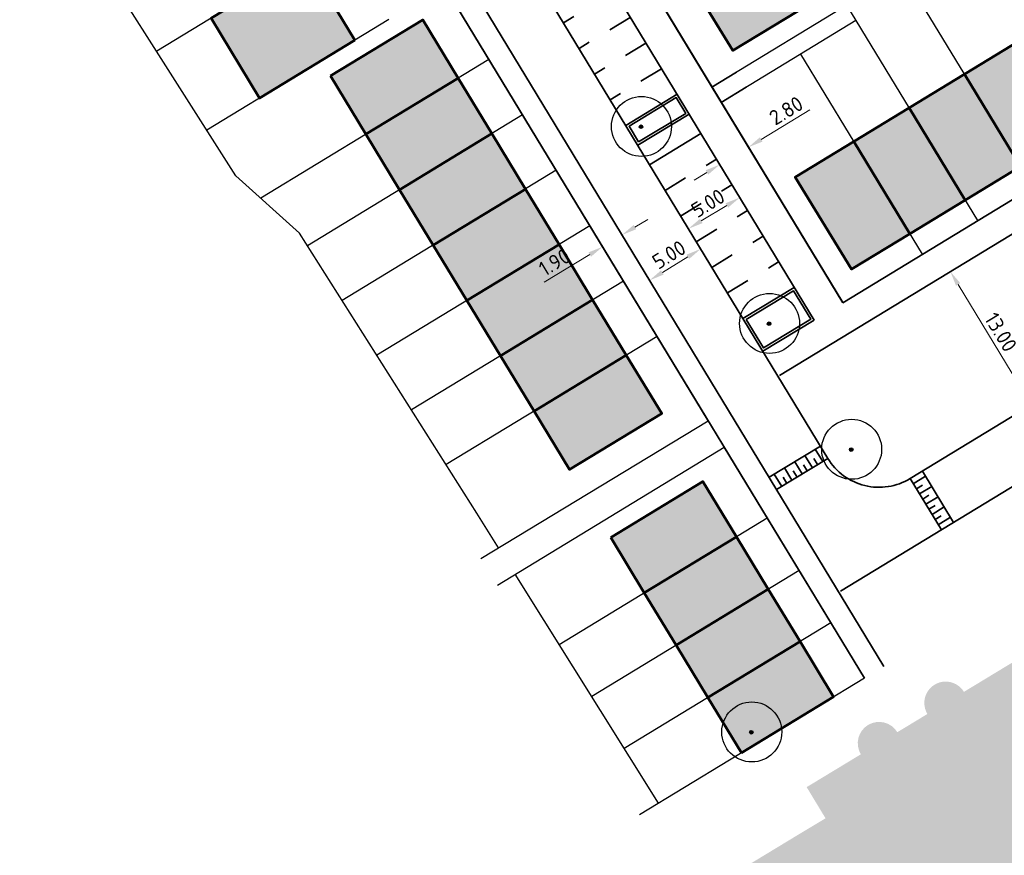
# Model space of a CAD drawing. Header units: metres. Extents: x 133800 to 134314, y 432795 to 433442.
# Tile 8 of 21: x 133908 to 133990, y 433026 to 433096. Entities that reach past the tile are written whole.
import ezdxf

# ---------------------------------------------------------------- set-up
doc = ezdxf.new("R2010")
doc.units = ezdxf.units.M
doc.linetypes.add('XX-HIDDEN', pattern=[4, 2, -2])
doc.layers.get('DEFPOINTS').update_dxf_attribs({"color": 201, "lineweight": 0})
for name, color, linetype, lineweight in [('B-WE-GR-BOOM-S', 90, 'Continuous', 25), ('N-XX-GR-HAAG-G', 90, 'GR-HAAG1', 35), ('N-XX-VH-KANTOPSLUITING_ACHTERKANTBAND-G', 50, 'Continuous', 35), ('N-XX-VH-MATERIAALGRENS-G', 7, 'XX-HIDDEN', 35), ('svp_beb_bebouwing', 1, 'Continuous', 53), ('svp_uitg_uitgeefbaar', 2, 'Continuous', 30), ('X-XX-AL-M', 7, 'Continuous', 18)]:
    doc.layers.add(name, color=color, linetype=linetype, lineweight=lineweight)
doc.layers.add('svp_beb_arc bebouwing', color=253, linetype='Continuous')
doc.layers.add('X-XX-AL-HULPLIJNEN', color=211, linetype='Continuous', plot=False)
doc.styles.add('NLCS-ISO-M500-T25', font='NLCS-ISO.ttf', dxfattribs={"height": 1.25})
doc.linetypes.add('GR-HAAG1', pattern='A,6,[176,NLCS.shx,S=0.125,R=0,X=0,Y=0],-2', length=8)
doc.dimstyles.new('NLCS-M500-T25-PIJL_L2_H1', dxfattribs={"dimscale": 0.5, "dimtxt": 2.5, "dimasz": 2.5, "dimexe": 2, "dimexo": 2, "dimgap": 0.7, "dimtad": 1, "dimzin": 0, "dimdsep": 46, "dimtxsty": 'NLCS-ISO-M500-T25', "dimcen": 2.5, "dimdle": 2, "dimclrd": 256, "dimclre": 256, "dimclrt": 7, "dimadec": 1, "dimazin": 0, "dimtfac": 1, "dimtdec": 3, "dimtofl": 0, "dimtmove": 0, "dimatfit": 3, "dimfxl": 2, "dimfxlon": 1, "dimtfillclr": 256, "dimtolj": 1, "dimtzin": 0, "dimlwd": -1, "dimlwe": -1, "dimarcsym": 0})

# ---------------------------------------------------------------- blocks, each defined once
blk = doc.blocks.new('SGR-BOOM_KROON-SO')
at = {"ltscale": 0.1}
h = blk.add_hatch(color=256, dxfattribs=at)
edge = h.paths.add_edge_path()
edge.add_arc((0, 0), 0.15, 0, 360)
for radius in [2.5, 0.045]:
    blk.add_circle((0.04, 0.02), radius)
blk.add_circle((0, 0), 0.15, dxfattribs=at)
blk = doc.blocks.new('*D114')
at = {"layer": 'DEFPOINTS', "color": 0, "transparency": 16777216}
for p in [(133987.214, 433075.557), (133993.968, 433064.45), (133992.541, 433063.582)]:
    blk.add_point(p, dxfattribs=at)
at = {"layer": 'X-XX-AL-M', "transparency": 16777216}
for p, q in [((133986.359, 433075.038), (133984.933, 433074.17)), ((133986.436, 433073.622), (133991.892, 433064.65)), ((133993.114, 433063.93), (133991.687, 433063.062))]:
    blk.add_line(p, q, dxfattribs=at)
for points in [[(133986.614, 433073.73), (133986.258, 433073.513), (133985.787, 433074.69)], [(133992.07, 433064.758), (133991.714, 433064.542), (133992.541, 433063.582)]]:
    blk.add_solid(points, dxfattribs=at)
at = {"layer": 'X-XX-AL-M', "color": 7, "transparency": 16777216, "insert": (133989.997, 433069.642), "char_height": 1.25, "attachment_point": 5, "rotation": 301.30287, "style": 'NLCS-ISO-M500-T25'}
blk.add_mtext('\\A1;13.00', dxfattribs=at)
blk = doc.blocks.new('*D128')
at = {"layer": 'DEFPOINTS', "color": 0, "transparency": 16777216}
for p in [(133966.552, 433083.602), (133970.962, 433081.734), (133968.569, 433080.28)]:
    blk.add_point(p, dxfattribs=at)
at = {"layer": 'X-XX-AL-M', "transparency": 16777216}
for p, q in [((133970.014, 433085.704), (133974.074, 433088.169)), ((133969.465, 433084.201), (133968.427, 433085.91)), ((133967.071, 433082.748), (133966.033, 433084.457)), ((133965.484, 433082.954), (133964.415, 433082.305))]:
    blk.add_line(p, q, dxfattribs=at)
for points in [[(133969.906, 433085.882), (133970.122, 433085.526), (133968.946, 433085.055)], [(133965.376, 433083.132), (133965.592, 433082.776), (133966.552, 433083.602)]]:
    blk.add_solid(points, dxfattribs=at)
at = {"layer": 'X-XX-AL-M', "color": 7, "transparency": 16777216, "insert": (133972.094, 433088.107), "char_height": 1.25, "attachment_point": 5, "rotation": 31.26285, "style": 'NLCS-ISO-M500-T25'}
blk.add_mtext('\\A1;2.80', dxfattribs=at)
blk = doc.blocks.new('*D129')
at = {"layer": 'DEFPOINTS', "color": 0, "transparency": 16777216}
for p in [(133968.175, 433080.929), (133963.901, 433078.334), (133963.946, 433078.261)]:
    blk.add_point(p, dxfattribs=at)
at = {"layer": 'X-XX-AL-M', "transparency": 16777216}
for p, q in [((133968.22, 433080.855), (133968.739, 433080.001)), ((133967.151, 433080.207), (133965.014, 433078.909)), ((133963.946, 433078.261), (133964.465, 433077.406))]:
    blk.add_line(p, q, dxfattribs=at)
for points in [[(133967.043, 433080.385), (133967.26, 433080.029), (133968.22, 433080.855)], [(133964.906, 433079.087), (133965.123, 433078.731), (133963.946, 433078.261)]]:
    blk.add_solid(points, dxfattribs=at)
at = {"layer": 'X-XX-AL-M', "color": 7, "transparency": 16777216, "insert": (133965.577, 433080.391), "char_height": 1.25, "attachment_point": 5, "rotation": 31.26285, "style": 'NLCS-ISO-M500-T25'}
blk.add_mtext('\\A1;5.00', dxfattribs=at)
blk = doc.blocks.new('*D130')
at = {"layer": 'DEFPOINTS', "color": 0, "transparency": 16777216}
for p in [(133964.967, 433076.578), (133960.706, 433073.962), (133960.706, 433073.962)]:
    blk.add_point(p, dxfattribs=at)
at = {"layer": 'X-XX-AL-M', "transparency": 16777216}
for p, q in [((133964.967, 433076.578), (133964.444, 433077.43)), ((133963.902, 433075.924), (133961.772, 433074.616)), ((133960.706, 433073.962), (133960.183, 433074.814))]:
    blk.add_line(p, q, dxfattribs=at)
for points in [[(133963.793, 433076.102), (133964.011, 433075.747), (133964.967, 433076.578)], [(133961.663, 433074.794), (133961.881, 433074.439), (133960.706, 433073.962)]]:
    blk.add_solid(points, dxfattribs=at)
at = {"layer": 'X-XX-AL-M', "color": 7, "transparency": 16777216, "insert": (133962.327, 433076.101), "char_height": 1.25, "attachment_point": 5, "rotation": 31.54933, "style": 'NLCS-ISO-M500-T25'}
blk.add_mtext('\\A1;5.00', dxfattribs=at)
blk = doc.blocks.new('*D131')
at = {"layer": 'DEFPOINTS', "color": 0, "transparency": 16777216}
for p in [(133958.486, 433077.619), (133956.786, 433076.759), (133956.862, 433076.632)]:
    blk.add_point(p, dxfattribs=at)
at = {"layer": 'X-XX-AL-M', "transparency": 16777216}
for p, q in [((133958.41, 433077.745), (133957.891, 433078.599)), ((133959.478, 433078.393), (133960.547, 433079.042)), ((133956.786, 433076.759), (133956.267, 433077.613)), ((133955.717, 433076.11), (133951.913, 433073.801))]:
    blk.add_line(p, q, dxfattribs=at)
for points in [[(133959.37, 433078.571), (133959.586, 433078.215), (133958.41, 433077.745)], [(133955.609, 433076.288), (133955.825, 433075.932), (133956.786, 433076.759)]]:
    blk.add_solid(points, dxfattribs=at)
at = {"layer": 'X-XX-AL-M', "color": 7, "transparency": 16777216, "insert": (133952.775, 433075.464), "char_height": 1.25, "attachment_point": 5, "rotation": 31.26285, "style": 'NLCS-ISO-M500-T25'}
blk.add_mtext('\\A1;1.90', dxfattribs=at)

msp = doc.modelspace()

# ---------------------------------------------------------------- hatches: boundary and pattern name
at = {"layer": 'svp_beb_arc bebouwing'}
h = msp.add_hatch(color=256, dxfattribs=at)
h.dxf.hatch_style = 1
h.paths.add_polyline_path([(133975.329, 433097.774), (133967.636, 433093.103), (133964.678, 433097.976), (133972.371, 433102.646)])
h = msp.add_hatch(color=256, dxfattribs=at)
h.dxf.hatch_style = 1
h.paths.add_polyline_path([(133936.131, 433093.974), (133928.181, 433089.148), (133924.133, 433095.816), (133932.083, 433100.642)])
h = msp.add_hatch(color=256, dxfattribs=at)
h.dxf.hatch_style = 1
h.paths.add_polyline_path([(133934.098, 433091.005), (133941.791, 433095.676), (133944.749, 433090.804), (133937.056, 433086.133)])
h = msp.add_hatch(color=256, dxfattribs=at)
h.dxf.hatch_style = 1
h.paths.add_polyline_path([(133986.955, 433091.141), (133991.631, 433083.452), (133996.245, 433086.257), (133991.569, 433093.947)])
h = msp.add_hatch(color=256, dxfattribs=at)
h.dxf.hatch_style = 1
h.paths.add_polyline_path([(133939.858, 433081.517), (133947.551, 433086.188), (133944.749, 433090.804), (133937.056, 433086.133)])
h = msp.add_hatch(color=256, dxfattribs=at)
h.dxf.hatch_style = 1
h.paths.add_polyline_path([(133982.341, 433088.336), (133987.017, 433080.646), (133991.631, 433083.452), (133986.955, 433091.141)])
h = msp.add_hatch(color=256, dxfattribs=at)
h.dxf.hatch_style = 1
h.paths.add_polyline_path([(133977.727, 433085.53), (133982.403, 433077.84), (133987.017, 433080.646), (133982.341, 433088.336)])
h = msp.add_hatch(color=256, dxfattribs=at)
h.dxf.hatch_style = 1
h.paths.add_polyline_path([(133942.661, 433076.901), (133950.354, 433081.572), (133947.551, 433086.188), (133939.858, 433081.517)])
h = msp.add_hatch(color=256, dxfattribs=at)
h.dxf.hatch_style = 1
h.paths.add_polyline_path([(133977.727, 433085.53), (133982.403, 433077.84), (133977.533, 433074.879), (133972.857, 433082.569)])
h = msp.add_hatch(color=256, dxfattribs=at)
h.dxf.hatch_style = 1
h.paths.add_polyline_path([(133945.463, 433072.285), (133953.156, 433076.956), (133950.354, 433081.572), (133942.661, 433076.901)])
h = msp.add_hatch(color=256, dxfattribs=at)
h.dxf.hatch_style = 1
h.paths.add_polyline_path([(133948.265, 433067.669), (133955.959, 433072.34), (133953.156, 433076.956), (133945.463, 433072.285)])
h = msp.add_hatch(color=256, dxfattribs=at)
h.dxf.hatch_style = 1
h.paths.add_polyline_path([(133951.068, 433063.054), (133958.761, 433067.724), (133955.959, 433072.34), (133948.265, 433067.669)])
h = msp.add_hatch(color=256, dxfattribs=at)
h.dxf.hatch_style = 1
h.paths.add_polyline_path([(133951.068, 433063.054), (133958.761, 433067.724), (133961.719, 433062.852), (133954.026, 433058.181)])
h = msp.add_hatch(color=256, dxfattribs=at)
h.dxf.hatch_style = 1
h.paths.add_polyline_path([(133957.465, 433052.518), (133965.158, 433057.189), (133967.96, 433052.573), (133960.267, 433047.902)])
h = msp.add_hatch(color=256, dxfattribs=at)
h.dxf.hatch_style = 1
h.paths.add_polyline_path([(133962.914, 433043.542), (133970.607, 433048.213), (133967.96, 433052.573), (133960.267, 433047.902)])
h = msp.add_hatch(color=256, dxfattribs=at)
h.dxf.hatch_style = 1
h.paths.add_polyline_path([(134013.496, 433037.44), (134019.643, 433041.163), (134015.689, 433047.694), (134013.29, 433051.654), (134007.037, 433047.868), (134005.996, 433049.587), (134000, 433045.957), (133998.032, 433044.765), (133995.488, 433043.224), (133992.13, 433041.191), (133991.41, 433042.38), (133988.656, 433040.713), (133986.919, 433039.661, 1.000386), (133983.874, 433037.817), (133981.367, 433036.3, 0.999614), (133978.322, 433034.456), (133975.012, 433032.452), (133973.805, 433031.721), (133975.38, 433029.121), (133973.377, 433027.923), (133967.087, 433024.114), (133966.894, 433023.997), (133966.563, 433023.797), (133969.182, 433019.473), (133964.196, 433016.454), (133968.37, 433009.563), (133977.579, 433015.14), (133977.461, 433015.336), (133979.737, 433016.714), (133984.184, 433009.371), (133991.131, 433013.577), (133986.685, 433020.917), (133988.802, 433022.199), (133990.423, 433019.522), (133999.881, 433025.25), (134001.138, 433023.175), (134009.977, 433028.527), (134012.589, 433024.264), (134019.219, 433028.279)])
h = msp.add_hatch(color=256, dxfattribs=at)
h.dxf.hatch_style = 1
h.paths.add_polyline_path([(134013.496, 433037.44), (134019.643, 433041.163), (134015.689, 433047.694), (134013.29, 433051.654), (134007.037, 433047.868), (134005.996, 433049.587), (134000, 433045.957), (133998.032, 433044.765), (133995.488, 433043.224), (133992.13, 433041.191), (133991.41, 433042.38), (133988.656, 433040.713), (133986.919, 433039.661, 1.000386), (133983.874, 433037.817), (133981.367, 433036.3, 0.999614), (133978.322, 433034.456), (133975.012, 433032.452), (133973.805, 433031.721), (133975.38, 433029.121), (133973.377, 433027.923), (133967.087, 433024.114), (133966.894, 433023.997), (133966.563, 433023.797), (133969.182, 433019.473), (133964.196, 433016.454), (133968.37, 433009.563), (133977.579, 433015.14), (133977.461, 433015.336), (133979.737, 433016.714), (133984.184, 433009.371), (133991.131, 433013.577), (133986.685, 433020.917), (133988.802, 433022.199), (133990.423, 433019.522), (133999.881, 433025.25), (134001.138, 433023.175), (134009.977, 433028.527), (134012.589, 433024.264), (134019.219, 433028.279)])
h = msp.add_hatch(color=256, dxfattribs=at)
h.dxf.hatch_style = 1
h.paths.add_polyline_path([(133965.561, 433039.183), (133973.254, 433043.854), (133970.607, 433048.213), (133962.914, 433043.542)])
h = msp.add_hatch(color=256, dxfattribs=at)
h.dxf.hatch_style = 1
h.paths.add_polyline_path([(133968.363, 433034.567), (133976.056, 433039.238), (133973.254, 433043.854), (133965.561, 433039.183)])

# ---------------------------------------------------------------- linework, layer by layer
at = {"layer": 'N-XX-GR-HAAG-G', "ltscale": 0.2, "flags": 128}
for points in [[(133959.79, 433085.491), (133963.722, 433087.878), (133962.925, 433089.191), (133958.993, 433086.803)], [(133968.768, 433070.703), (133972.698, 433073.094), (133974.144, 433070.712), (133970.214, 433068.322)]]:
    msp.add_lwpolyline(points, close=True, dxfattribs=at)
at = {"layer": 'N-XX-VH-KANTOPSLUITING_ACHTERKANTBAND-G'}
for p, q in [((133955.241, 433107.629), (133976.812, 433072.099)), ((133975.568, 433059.117), (133947.355, 433105.587)), ((133952.854, 433106.164), (133974.419, 433070.645)), ((133943.024, 433103.086), (133980.244, 433041.781)), ((133943.586, 433098.501), (133978.62, 433040.794)), ((133976.812, 433072.099), (134011.951, 433093.467)), ((133965.903, 433090.067), (133967.966, 433091.323)), ((133971.547, 433066.03), (134012.998, 433091.236)), ((133966.681, 433088.785), (133968.769, 433090.055)), ((133962.993, 433089.465), (133958.719, 433086.871)), ((133959.723, 433085.216), (133963.995, 433087.814)), ((133960.709, 433083.592), (133964.981, 433086.19)), ((134018.536, 433079.389), (133982.44, 433057.44)), ((133968.493, 433070.77), (133972.766, 433073.368)), ((133970.147, 433068.047), (133974.419, 433070.645)), ((133976.616, 433048.046), (134007.292, 433066.7)), ((133974.946, 433060.143), (133970.672, 433057.548)), ((133975.141, 433058.858), (133974.518, 433059.883)), ((133975.568, 433059.117), (133971.294, 433056.522)), ((133973.431, 433057.82), (133972.809, 433058.845)), ((133974.286, 433058.339), (133973.663, 433059.364)), ((133974.714, 433058.598), (133974.402, 433059.111)), ((133972.577, 433057.301), (133971.954, 433058.326)), ((133973.004, 433057.56), (133972.693, 433058.073)), ((133973.859, 433058.079), (133973.547, 433058.592)), ((133983.466, 433058.063), (133986.063, 433053.791)), ((133971.722, 433056.782), (133971.099, 433057.807)), ((133972.149, 433057.041), (133971.838, 433057.554)), ((133982.44, 433057.44), (133985.038, 433053.168)), ((133983.725, 433057.636), (133982.7, 433057.012)), ((133983.472, 433056.897), (133982.96, 433056.585)), ((133984.245, 433056.782), (133983.22, 433056.158)), ((133983.992, 433056.043), (133983.479, 433055.731)), ((133984.764, 433055.927), (133983.739, 433055.304)), ((133984.512, 433055.188), (133983.999, 433054.876)), ((133985.284, 433055.073), (133984.259, 433054.449)), ((133985.031, 433054.334), (133984.518, 433054.022)), ((133985.804, 433054.218), (133984.778, 433053.595))]:
    msp.add_line(p, q, dxfattribs=at)
msp.add_arc((133979.842, 433061.712), 5, 211.26285, 301.30287, dxfattribs=at)
at = {"layer": 'N-XX-VH-MATERIAALGRENS-G'}
for p, q in [((133957.803, 433098.013), (133953.53, 433095.419)), ((133959.1, 433095.876), (133954.828, 433093.282)), ((133960.398, 433093.739), (133956.125, 433091.145)), ((133961.695, 433091.602), (133957.422, 433089.008)), ((133961.999, 433081.451), (133966.279, 433084.053)), ((133963.298, 433079.315), (133967.576, 433081.916)), ((133964.597, 433077.178), (133968.873, 433079.779)), ((133965.896, 433075.042), (133970.171, 433077.642)), ((133967.195, 433072.906), (133971.468, 433075.505))]:
    msp.add_line(p, q, dxfattribs=at)
at = {"layer": 'svp_beb_bebouwing', "flags": 128}
for points in [[(133975.329, 433097.774), (133967.636, 433093.103), (133964.678, 433097.976), (133972.371, 433102.646), (133975.329, 433097.774)], [(133936.131, 433093.974), (133928.181, 433089.148), (133924.133, 433095.816), (133932.083, 433100.642), (133936.131, 433093.974)], [(133934.098, 433091.005), (133941.791, 433095.676), (133944.749, 433090.804), (133937.056, 433086.133), (133934.098, 433091.005)], [(133986.955, 433091.141), (133991.631, 433083.452), (133996.245, 433086.257), (133991.569, 433093.947), (133986.955, 433091.141)], [(133939.858, 433081.517), (133947.551, 433086.188), (133944.749, 433090.804), (133937.056, 433086.133), (133939.858, 433081.517)], [(133982.341, 433088.336), (133987.017, 433080.646), (133991.631, 433083.452), (133986.955, 433091.141), (133982.341, 433088.336)], [(133977.727, 433085.53), (133982.403, 433077.84), (133987.017, 433080.646), (133982.341, 433088.336), (133977.727, 433085.53)], [(133942.661, 433076.901), (133950.354, 433081.572), (133947.551, 433086.188), (133939.858, 433081.517), (133942.661, 433076.901)], [(133977.727, 433085.53), (133982.403, 433077.84), (133977.533, 433074.879), (133972.857, 433082.569), (133977.727, 433085.53)], [(133945.463, 433072.285), (133953.156, 433076.956), (133950.354, 433081.572), (133942.661, 433076.901), (133945.463, 433072.285)], [(133948.265, 433067.669), (133955.959, 433072.34), (133953.156, 433076.956), (133945.463, 433072.285), (133948.265, 433067.669)], [(133951.068, 433063.054), (133958.761, 433067.724), (133955.959, 433072.34), (133948.265, 433067.669), (133951.068, 433063.054)], [(133951.068, 433063.054), (133958.761, 433067.724), (133961.719, 433062.852), (133954.026, 433058.181), (133951.068, 433063.054)], [(133957.465, 433052.518), (133965.158, 433057.189), (133967.96, 433052.573), (133960.267, 433047.902), (133957.465, 433052.518)], [(133962.914, 433043.542), (133970.607, 433048.213), (133967.96, 433052.573), (133960.267, 433047.902), (133962.914, 433043.542)], [(133965.561, 433039.183), (133973.254, 433043.854), (133970.607, 433048.213), (133962.914, 433043.542), (133965.561, 433039.183)], [(133968.363, 433034.567), (133976.056, 433039.238), (133973.254, 433043.854), (133965.561, 433039.183), (133968.363, 433034.567)]]:
    msp.add_lwpolyline(points, close=True, dxfattribs=at)
at = {"layer": 'svp_uitg_uitgeefbaar', "color": 4}
for p, q in [((133976.854, 433072.125), (133955.284, 433107.655)), ((133965.586, 433062.263), (133943.586, 433098.501)), ((133976.854, 433072.125), (134011.951, 433093.467)), ((133946.646, 433050.764), (133965.586, 433062.263)), ((133948.021, 433048.565), (133966.932, 433060.046)), ((133978.62, 433040.794), (133966.932, 433060.046)), ((133978.62, 433040.794), (133959.877, 433029.415))]:
    msp.add_line(p, q, dxfattribs=at)
at = {"layer": 'X-XX-AL-HULPLIJNEN'}
for p, q in [((133934.443, 433102.075), (133919.607, 433093.068)), ((133984.834, 433101.561), (133965.945, 433090.093)), ((133981.756, 433099.692), (133992.67, 433081.743)), ((133977.14, 433096.89), (133988.056, 433078.937)), ((133938.958, 433095.691), (133923.78, 433086.476)), ((133977.919, 433095.608), (133966.724, 433088.811)), ((133947.313, 433092.361), (133928.277, 433080.803)), ((133973.303, 433092.806), (133983.443, 433076.131)), ((133950.116, 433087.745), (133932.171, 433076.85)), ((133952.918, 433083.129), (133935.062, 433072.288)), ((133955.721, 433078.513), (133937.952, 433067.725)), ((133958.523, 433073.897), (133940.843, 433063.163)), ((133961.325, 433069.281), (133943.733, 433058.601)), ((133970.525, 433054.13), (133953.169, 433043.593)), ((133973.172, 433049.77), (133955.879, 433039.271)), ((133975.818, 433045.411), (133958.588, 433034.95))]:
    msp.add_line(p, q, dxfattribs=at)
at = {"layer": 'X-XX-AL-HULPLIJNEN', "flags": 128}
for points in [[(133948.111, 433051.66), (133946.295, 433054.557), (133931.506, 433077.9), (133926.198, 433082.672), (133910.389, 433107.536), (133908.18, 433112.569)], [(133961.457, 433030.374), (133949.489, 433049.462)]]:
    msp.add_lwpolyline(points, dxfattribs=at)

# ---------------------------------------------------------------- block references
at = {"layer": 'B-WE-GR-BOOM-S', "linetype": 'Continuous'}
for p in [(133959.989, 433086.765), (133970.671, 433070.348), (133977.519, 433059.857), (133969.189, 433036.299, 1.415)]:
    msp.add_blockref('SGR-BOOM_KROON-SO', p, dxfattribs=at)

# ---------------------------------------------------------------- dimensions: what is measured, and where the dimension line sits
at = {"layer": 'X-XX-AL-M'}
dim = msp.add_linear_dim(base=(133966.552, 433083.602), p1=(133970.962, 433081.734), p2=(133968.569, 433080.28), angle=211.26285, dimstyle='NLCS-M500-T25-PIJL_L2_H1', dxfattribs=at)
dim.commit()
dim.dimension.update_dxf_attribs({"geometry": '*D128', "text_midpoint": (133972.6, 433087.274), "dimtype": 161})
for p1, p2, distance, picture, middle in [((133968.175, 433080.929), (133963.901, 433078.334), 0.086, '*D129', (133965.577, 433080.391)), ((133958.486, 433077.619), (133956.862, 433076.632), -0.148, '*D131', (133952.775, 433075.464)), ((133964.967, 433076.578), (133960.706, 433073.962), 0, '*D130', (133962.327, 433076.101)), ((133987.214, 433075.557), (133993.968, 433064.45), -1.67, '*D114', (133989.997, 433069.642))]:
    dim = msp.add_aligned_dim(p1=p1, p2=p2, distance=distance, dimstyle='NLCS-M500-T25-PIJL_L2_H1', dxfattribs=at)
    dim.commit()
    dim.dimension.update_dxf_attribs({"geometry": picture, "text_midpoint": middle})

doc.saveas('drawing.dxf')
